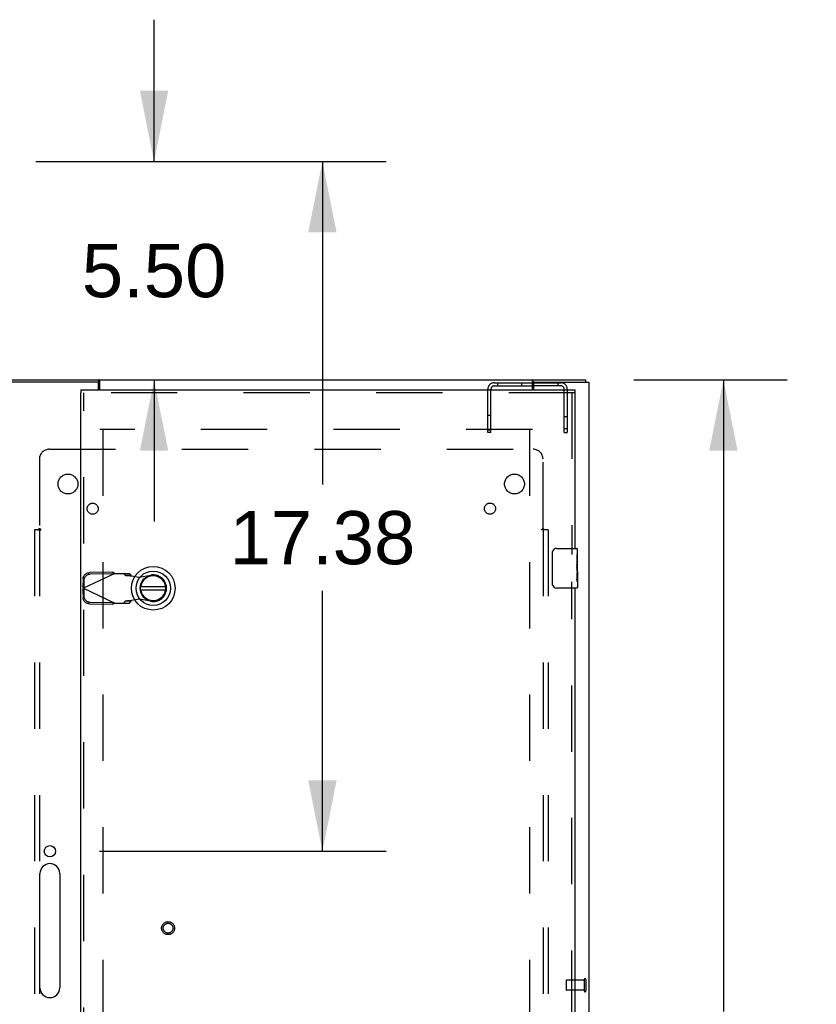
# Model space of a CAD drawing. Header units: inches. Extents: x 0 to 304, y 0 to 196.
# Tile 71 of 98: x 132 to 152, y 122 to 147. Entities that reach past the tile are written whole.
import ezdxf

# ---------------------------------------------------------------- set-up
doc = ezdxf.new("R2010")
doc.units = ezdxf.units.IN
doc.header["$LTSCALE"] = 16.696429
doc.header["$MEASUREMENT"] = 0
doc.linetypes.add('HIDDEN', pattern=[0.2, 0.1, -0.1])
doc.layers.get('0').update_dxf_attribs({"linetype": 'CONTINUOUS'})
for name, color, linetype in [('84H_OR_90H', 7, 'CONTINUOUS'), ('DEFAULT_2', 8, 'HIDDEN'), ('DIMENSIONS', 7, 'CONTINUOUS'), ('EXD_DOOR_ASSEMBLY', 7, 'CONTINUOUS'), ('SUBPANELS', 7, 'CONTINUOUS')]:
    doc.layers.add(name, color=color, linetype=linetype)
doc.styles.get("Standard").update_dxf_attribs({"font": 'arial.ttf'})
doc.dimstyles.new('DIMSTYLE_1', dxfattribs={"dimtxt": 1.339286, "dimasz": 1.785714, "dimexe": 0.09, "dimexo": 0.07, "dimgap": 0.0375, "dimtad": 0, "dimtih": 1, "dimtoh": 1, "dimzin": 4, "dimdsep": 46, "dimtxsty": 'Standard', "dimblk": '_FILLED', "dimblk1": '_FILLED', "dimblk2": '_FILLED', "dimcen": 0.09, "dimadec": 3, "dimazin": 1, "dimtfac": 1, "dimtdec": 3, "dimtofl": 0, "dimtmove": 0, "dimatfit": 3, "dimldrblk": '_FILLED', "dimfxl": 0, "dimtolj": 1, "dimtzin": 4, "dimarcsym": 0})

# ---------------------------------------------------------------- blocks, each defined once
blk = doc.blocks.new('_FILLED')
at = {"color": 0, "linetype": 'ByBlock'}
blk.add_solid([(0, 0), (-1, 0.2), (-1, -0.2)], dxfattribs=at)
blk = doc.blocks.new('*D3')
at = {"layer": 'DIMENSIONS', "color": 2, "linetype": 'Continuous'}
for p, q in [((132.015, 143.407), (140.845, 143.407)), ((139.238, 143.407), (139.238, 135.27)), ((139.238, 126.032), (139.238, 132.591)), ((133.622, 126.032), (140.845, 126.032))]:
    blk.add_line(p, q, dxfattribs=at)
at = {"layer": 'DIMENSIONS', "color": 2, "linetype": 'Continuous', "xscale": 1.7857142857, "yscale": 1.7857142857, "zscale": 1.7857142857}
for p, rotation in [((139.238, 143.407), 90), ((139.238, 126.032), 270)]:
    blk.add_blockref('_FILLED', p, dxfattribs=dict(at, rotation=rotation))
at = {"layer": 'DIMENSIONS', "color": 2, "linetype": 'Continuous', "insert": (139.238, 134.6), "char_height": 1.3393, "width": 4.68003, "attachment_point": 2, "line_spacing_factor": 0.9}
blk.add_mtext('17.38', dxfattribs=at)
blk = doc.blocks.new('*D16')
at = {"layer": 'DIMENSIONS', "color": 2, "linetype": 'Continuous'}
for p, q in [((147.082, 137.907), (150.947, 137.907)), ((149.34, 137.907), (149.34, 121.996)), ((149.34, 103.407), (149.34, 119.318)), ((147.082, 103.407), (150.947, 103.407))]:
    blk.add_line(p, q, dxfattribs=at)
at = {"layer": 'DIMENSIONS', "color": 2, "linetype": 'Continuous', "xscale": 1.7857142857, "yscale": 1.7857142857, "zscale": 1.7857142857}
for p, rotation in [((149.34, 137.907), 90), ((149.34, 103.407), 270)]:
    blk.add_blockref('_FILLED', p, dxfattribs=dict(at, rotation=rotation))
at = {"layer": 'DIMENSIONS', "color": 2, "linetype": 'Continuous', "insert": (149.34, 121.327), "char_height": 1.3393, "width": 4.68003, "attachment_point": 2, "line_spacing_factor": 0.9}
blk.add_mtext('34.50', dxfattribs=at)
blk = doc.blocks.new('*D17')
at = {"layer": '84H_OR_90H', "color": 2, "linetype": 'Continuous'}
for p, q in [((134.997, 143.407), (134.997, 146.978)), ((132.015, 143.407), (136.604, 143.407)), ((134.997, 137.907), (134.997, 134.336))]:
    blk.add_line(p, q, dxfattribs=at)
at = {"layer": '84H_OR_90H', "color": 2, "linetype": 'Continuous', "xscale": 1.7857142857, "yscale": 1.7857142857, "zscale": 1.7857142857}
for p, rotation in [((134.997, 143.407), 270), ((134.997, 137.907), 90)]:
    blk.add_blockref('_FILLED', p, dxfattribs=dict(at, rotation=rotation))
at = {"layer": '84H_OR_90H', "color": 2, "linetype": 'Continuous', "insert": (134.997, 141.327), "char_height": 1.3393, "width": 3.63947, "attachment_point": 2, "line_spacing_factor": 0.9}
blk.add_mtext('5.50', dxfattribs=at)

msp = doc.modelspace()

# ---------------------------------------------------------------- linework, layer by layer
at = {"color": 3, "linetype": 'Continuous'}
for p, q in [((131.027, 137.907), (145.877, 137.907)), ((133.585, 137.844), (130.952, 137.844)), ((133.6, 137.657), (133.6, 137.829)), ((133.627, 137.657), (133.627, 137.888)), ((144.527, 137.657), (144.527, 137.888)), ((144.554, 137.829), (144.554, 137.657)), ((144.569, 137.844), (145.952, 137.844)), ((145.952, 137.844), (145.952, 103.47)), ((132.122, 122.594), (132.122, 125.469)), ((132.622, 125.469), (132.622, 122.594))]:
    msp.add_line(p, q, dxfattribs=at)
at = {"color": 7, "linetype": 'Continuous'}
for p, q in [((133.604, 137.832), (133.604, 137.907)), ((144.55, 137.832), (144.55, 137.907)), ((145.877, 137.844), (145.877, 137.907)), ((133.6, 137.832), (133.604, 137.832)), ((144.554, 137.754), (144.527, 137.754)), ((144.55, 137.832), (144.554, 137.832))]:
    msp.add_line(p, q, dxfattribs=at)
at = {"color": 3, "linetype": 'Continuous'}
for points in [[(133.627, 137.888), (133.626, 137.889), (133.624, 137.891), (133.623, 137.892), (133.621, 137.894), (133.62, 137.896), (133.618, 137.897), (133.617, 137.899), (133.615, 137.901), (133.614, 137.902), (133.612, 137.904), (133.611, 137.905), (133.609, 137.906), (133.608, 137.906), (133.607, 137.907), (133.606, 137.907), (133.604, 137.907)], [(144.527, 137.888), (144.529, 137.889), (144.531, 137.891), (144.532, 137.892), (144.534, 137.894), (144.535, 137.896), (144.537, 137.897), (144.538, 137.899), (144.54, 137.901), (144.541, 137.902), (144.543, 137.904), (144.544, 137.905), (144.546, 137.906), (144.547, 137.906), (144.548, 137.907), (144.549, 137.907), (144.55, 137.907)]]:
    msp.add_lwpolyline(points, dxfattribs=at)
at = {"color": 7, "linetype": 'Continuous'}
for points in [[(133.627, 137.825), (133.627, 137.825), (133.625, 137.825), (133.624, 137.825), (133.623, 137.825), (133.622, 137.825), (133.62, 137.825), (133.619, 137.826), (133.618, 137.826), (133.616, 137.827), (133.615, 137.828), (133.614, 137.829), (133.612, 137.829), (133.611, 137.83), (133.61, 137.831), (133.608, 137.831), (133.607, 137.832), (133.606, 137.832), (133.604, 137.832)], [(144.527, 137.825), (144.528, 137.825), (144.529, 137.825), (144.531, 137.825), (144.532, 137.825), (144.533, 137.825), (144.535, 137.825), (144.536, 137.826), (144.537, 137.826), (144.539, 137.827), (144.54, 137.828), (144.541, 137.829), (144.543, 137.829), (144.544, 137.83), (144.545, 137.831), (144.547, 137.831), (144.548, 137.832), (144.549, 137.832), (144.55, 137.832)]]:
    msp.add_lwpolyline(points, dxfattribs=at)
at = {"color": 3, "linetype": 'Continuous'}
msp.add_circle((132.372, 126.032), 0.141, dxfattribs=at)
for centre, radius, start, end in [((133.585, 137.829), 0.015, 0, 90), ((144.569, 137.829), 0.015, 90, 180), ((132.372, 125.469), 0.25, 0, 180), ((132.372, 122.594), 0.25, 180, 360)]:
    msp.add_arc(centre, radius, start, end, dxfattribs=at)
at = {"layer": 'DEFAULT_2', "color": 8, "linetype": 'HIDDEN'}
for p, q in [((143.406, 136.582), (143.406, 137.674)), ((143.484, 136.582), (143.484, 137.674)), ((143.564, 137.832), (144.55, 137.832)), ((143.564, 137.754), (144.527, 137.754)), ((143.647, 137.832), (143.647, 137.754)), ((144.258, 137.754), (144.258, 137.832)), ((144.554, 137.832), (145.248, 137.832)), ((144.554, 137.829), (144.554, 137.832)), ((145.248, 137.754), (144.554, 137.754)), ((145.165, 137.832), (145.165, 137.754)), ((145.328, 136.582), (145.328, 137.674)), ((145.406, 137.674), (145.406, 136.582)), ((143.406, 137.019), (143.484, 137.019)), ((145.328, 136.98), (145.406, 136.98)), ((145.328, 136.684), (145.406, 136.684)), ((144.527, 136.657), (133.627, 136.657)), ((133.702, 136.655), (133.702, 104.659)), ((143.406, 136.644), (143.484, 136.644)), ((143.484, 136.582), (143.406, 136.582)), ((144.452, 136.655), (144.452, 104.659)), ((145.328, 136.582), (145.406, 136.582)), ((145.834, 122.781), (145.387, 122.781)), ((145.834, 122.799), (145.834, 122.515)), ((145.877, 122.799), (145.877, 122.515)), ((145.377, 122.771), (145.377, 122.543)), ((145.834, 122.533), (145.387, 122.533))]:
    msp.add_line(p, q, dxfattribs=at)
for centre, radius, start, end in [((143.564, 137.674), 0.158, 90, 180), ((143.564, 137.674), 0.08, 90, 180), ((145.248, 137.674), 0.158, 0, 90), ((145.248, 137.674), 0.08, 0, 90), ((145.387, 122.771), 0.01, 90, 180), ((145.856, 122.799), 0.0215, 0, 180), ((145.387, 122.543), 0.01, 180, 270), ((145.856, 122.515), 0.0215, 180, 360)]:
    msp.add_arc(centre, radius, start, end, dxfattribs=at)
at = {"layer": 'EXD_DOOR_ASSEMBLY', "color": 7, "linetype": 'Continuous'}
for p, q in [((133.15, 137.657), (133.15, 137.582)), ((145.6, 137.657), (145.6, 137.582)), ((145.035, 132.759), (145.035, 133.559)), ((145.135, 133.659), (145.645, 133.659)), ((145.66, 133.505), (145.65, 133.505)), ((145.65, 133.505), (145.65, 133.275)), ((145.66, 133.077), (145.66, 133.644)), ((145.66, 133.338), (145.65, 133.338)), ((145.66, 133.275), (145.65, 133.275)), ((145.65, 133.228), (145.65, 133.175)), ((145.66, 133.239), (145.651, 133.239)), ((145.66, 133.044), (145.65, 133.044)), ((145.65, 133.044), (145.65, 132.887)), ((145.657, 133.107), (145.66, 133.107)), ((145.66, 133.074), (145.66, 132.822)), ((135.287, 132.696), (134.662, 132.696)), ((145.651, 132.877), (145.66, 132.877)), ((145.66, 132.818), (145.66, 132.674)), ((134.662, 132.618), (135.287, 132.618)), ((145.645, 132.659), (145.135, 132.659))]:
    msp.add_line(p, q, dxfattribs=at)
at = {"layer": 'EXD_DOOR_ASSEMBLY', "color": 3, "linetype": 'Continuous'}
for p, q in [((133.15, 137.657), (145.6, 137.657)), ((133.15, 103.732), (133.15, 137.582)), ((145.6, 137.582), (145.6, 133.659)), ((145.6, 132.659), (145.6, 108.659))]:
    msp.add_line(p, q, dxfattribs=at)
at = {"layer": 'EXD_DOOR_ASSEMBLY', "color": 8, "linetype": 'HIDDEN'}
for p, q in [((145.6, 137.582), (133.15, 137.582)), ((133.225, 103.732), (133.225, 137.582)), ((145.525, 137.582), (145.525, 133.504)), ((134.005, 133.031), (133.217, 132.657)), ((133.956, 133.059), (133.366, 133.049)), ((133.976, 133.018), (133.386, 133.008)), ((133.956, 133.059), (133.976, 133.018)), ((134.005, 133.031), (134.378, 133.031)), ((134.223, 133.031), (134.265, 132.985)), ((134.265, 132.985), (134.42, 132.985)), ((134.42, 132.985), (134.378, 133.031)), ((134.424, 132.97), (134.621, 132.933)), ((134.621, 132.933), (134.915, 132.986)), ((133.207, 132.895), (133.204, 132.702)), ((133.21, 132.68), (133.204, 132.702)), ((133.223, 132.66), (133.204, 132.702)), ((133.227, 132.853), (133.223, 132.66)), ((145.525, 108.504), (145.525, 132.814)), ((133.204, 132.612), (133.223, 132.654)), ((133.204, 132.612), (133.21, 132.634)), ((133.204, 132.612), (133.207, 132.419)), ((133.217, 132.657), (133.21, 132.68)), ((133.21, 132.634), (133.217, 132.657)), ((133.217, 132.657), (134.005, 132.283)), ((133.223, 132.654), (133.227, 132.461)), ((133.366, 132.265), (133.956, 132.255)), ((133.386, 132.307), (133.976, 132.296)), ((133.976, 132.296), (133.956, 132.255)), ((134.005, 132.283), (134.378, 132.283)), ((134.265, 132.329), (134.223, 132.283)), ((134.42, 132.329), (134.265, 132.329)), ((134.378, 132.283), (134.42, 132.329)), ((134.621, 132.381), (134.424, 132.344)), ((134.915, 132.328), (134.621, 132.381))]:
    msp.add_line(p, q, dxfattribs=at)
at = {"layer": 'EXD_DOOR_ASSEMBLY', "color": 7, "linetype": 'Continuous'}
for points in [[(145.035, 133.559), (145.035, 133.566), (145.036, 133.572), (145.037, 133.578), (145.038, 133.584), (145.04, 133.59), (145.042, 133.596)], [(145.65, 133.228), (145.65, 133.234), (145.651, 133.24), (145.651, 133.246), (145.652, 133.252), (145.653, 133.258), (145.653, 133.264)], [(145.657, 133.106), (145.654, 133.133), (145.653, 133.142), (145.652, 133.151), (145.651, 133.159), (145.65, 133.167), (145.65, 133.175)], [(145.66, 133.074), (145.66, 133.082), (145.659, 133.089), (145.658, 133.098), (145.657, 133.106)], [(145.042, 132.723), (145.04, 132.729), (145.038, 132.735), (145.037, 132.741), (145.036, 132.747), (145.035, 132.753), (145.035, 132.759)], [(145.652, 132.869), (145.651, 132.878), (145.65, 132.887)], [(145.66, 132.818), (145.66, 132.822), (145.659, 132.826), (145.658, 132.831), (145.657, 132.837), (145.656, 132.844), (145.655, 132.852), (145.653, 132.86), (145.652, 132.869)]]:
    msp.add_lwpolyline(points, dxfattribs=at)
at = {"layer": 'EXD_DOOR_ASSEMBLY', "color": 8, "linetype": 'HIDDEN'}
for points in [[(133.207, 132.895), (133.208, 132.91), (133.211, 132.924), (133.215, 132.939), (133.22, 132.953), (133.227, 132.967), (133.235, 132.979), (133.244, 132.992), (133.255, 133.003), (133.266, 133.013), (133.279, 133.022), (133.292, 133.03), (133.306, 133.036), (133.32, 133.042), (133.335, 133.046), (133.351, 133.048), (133.366, 133.049)], [(133.386, 133.008), (133.37, 133.006), (133.355, 133.004), (133.34, 133), (133.326, 132.995), (133.312, 132.988), (133.298, 132.98), (133.286, 132.971), (133.275, 132.961), (133.264, 132.95), (133.255, 132.938), (133.247, 132.925), (133.24, 132.911), (133.234, 132.897), (133.23, 132.883), (133.228, 132.868), (133.227, 132.853)], [(133.956, 133.059), (133.964, 133.055), (133.972, 133.05), (133.98, 133.045)], [(133.98, 133.045), (133.996, 133.036), (134.005, 133.031)], [(134.265, 132.985), (134.268, 132.984), (134.274, 132.983), (134.28, 132.982), (134.288, 132.981), (134.298, 132.98), (134.308, 132.979), (134.32, 132.978), (134.333, 132.977), (134.347, 132.976), (134.361, 132.975), (134.376, 132.974), (134.392, 132.973), (134.424, 132.97)], [(134.424, 132.97), (134.423, 132.973), (134.422, 132.975), (134.421, 132.978), (134.421, 132.98), (134.42, 132.983), (134.42, 132.985)], [(133.227, 132.461), (133.228, 132.446), (133.23, 132.431), (133.234, 132.417), (133.24, 132.403), (133.247, 132.389), (133.255, 132.376), (133.264, 132.364), (133.275, 132.353), (133.286, 132.343), (133.298, 132.334), (133.312, 132.326), (133.326, 132.319), (133.34, 132.314), (133.355, 132.31), (133.37, 132.308), (133.386, 132.307)], [(133.366, 132.265), (133.351, 132.266), (133.335, 132.268), (133.32, 132.272), (133.306, 132.278), (133.292, 132.284), (133.279, 132.292), (133.266, 132.301), (133.255, 132.311), (133.244, 132.322), (133.235, 132.335), (133.227, 132.347), (133.22, 132.361), (133.215, 132.375), (133.211, 132.39), (133.208, 132.404), (133.207, 132.419)], [(134.005, 132.283), (133.988, 132.273), (133.98, 132.269), (133.972, 132.264), (133.964, 132.259), (133.956, 132.255)], [(134.376, 132.34), (134.361, 132.339), (134.347, 132.338), (134.333, 132.337), (134.32, 132.336), (134.308, 132.335), (134.298, 132.334), (134.288, 132.333), (134.28, 132.332), (134.274, 132.331), (134.268, 132.33), (134.265, 132.329)], [(134.424, 132.344), (134.408, 132.343), (134.376, 132.34)], [(134.42, 132.329), (134.42, 132.331), (134.421, 132.334), (134.421, 132.336), (134.422, 132.339), (134.423, 132.341), (134.424, 132.344)]]:
    msp.add_lwpolyline(points, dxfattribs=at)
at = {"layer": 'EXD_DOOR_ASSEMBLY', "color": 7, "linetype": 'Continuous'}
for radius in [0.551, 0.433, 0.329, 0.317]:
    msp.add_circle((134.975, 132.657), radius, dxfattribs=at)
at = {"layer": 'EXD_DOOR_ASSEMBLY', "color": 8, "linetype": 'HIDDEN'}
for radius in [0.164, 0.124]:
    msp.add_circle((135.35, 124.094), radius, dxfattribs=at)
at = {"layer": 'EXD_DOOR_ASSEMBLY', "color": 7, "linetype": 'Continuous'}
for centre, radius, start, end in [((145.135, 133.559), 0.1, 90, 158.7946), ((145.645, 133.644), 0.015, 0, 90), ((134.975, 132.657), 0.315, 190.0787, 169.9213), ((145.135, 132.759), 0.1, 201.1999, 270), ((145.645, 132.674), 0.015, 270, 360)]:
    msp.add_arc(centre, radius, start, end, dxfattribs=at)
at = {"layer": 'EXD_DOOR_ASSEMBLY', "color": 8, "linetype": 'HIDDEN'}
msp.add_arc((134.975, 132.657), 0.335, 259.673, 100.327, dxfattribs=at)
at = {"layer": 'EXD_DOOR_ASSEMBLY', "color": 7, "linetype": 'Continuous'}
msp.add_ellipse((145.46, 133.242), major_axis=(0.2, 0), ratio=0.432808, start_param=0, end_param=0.261817, dxfattribs=at)
at = {"layer": 'SUBPANELS', "color": 8, "linetype": 'HIDDEN'}
for p, q in [((132.358, 136.157), (144.546, 136.157)), ((132.108, 135.907), (132.108, 134.161)), ((144.796, 134.161), (144.796, 135.907)), ((131.984, 134.126), (131.984, 107.188)), ((132.07, 134.126), (131.984, 134.126)), ((132.07, 134.126), (132.149, 134.126)), ((132.109, 134.126), (132.109, 107.188)), ((144.835, 134.126), (144.756, 134.126)), ((144.796, 134.126), (144.796, 107.188)), ((144.921, 134.126), (144.835, 134.126)), ((144.921, 134.126), (144.921, 107.188))]:
    msp.add_line(p, q, dxfattribs=at)
for points in [[(132.07, 134.126), (132.075, 134.13), (132.079, 134.133), (132.083, 134.137), (132.086, 134.14), (132.089, 134.143), (132.096, 134.149)], [(132.096, 134.149), (132.1, 134.153), (132.104, 134.157), (132.108, 134.161)], [(132.149, 134.126), (132.147, 134.131), (132.144, 134.135), (132.141, 134.139), (132.137, 134.142), (132.133, 134.145), (132.128, 134.148), (132.124, 134.151), (132.118, 134.154), (132.113, 134.157), (132.108, 134.161)], [(144.756, 134.126), (144.758, 134.131), (144.761, 134.135), (144.764, 134.139), (144.768, 134.142), (144.772, 134.145), (144.777, 134.148), (144.781, 134.151), (144.787, 134.154), (144.792, 134.157), (144.796, 134.161)], [(144.816, 134.143), (144.809, 134.149), (144.805, 134.153), (144.801, 134.157), (144.796, 134.161)], [(144.835, 134.126), (144.83, 134.13), (144.826, 134.133), (144.822, 134.137), (144.819, 134.14), (144.816, 134.143)]]:
    msp.add_lwpolyline(points, dxfattribs=at)
for centre, radius in [((132.827, 135.282), 0.25), ((144.077, 135.282), 0.25), ((133.45, 134.66), 0.14), ((143.459, 134.663), 0.14)]:
    msp.add_circle(centre, radius, dxfattribs=at)
for centre, start, end in [((132.358, 135.907), 90, 180), ((144.546, 135.907), 0, 90)]:
    msp.add_arc(centre, 0.25, start, end, dxfattribs=at)

# ---------------------------------------------------------------- dimensions: what is measured, and where the dimension line sits
at = {"layer": '84H_OR_90H', "color": 2, "linetype": 'Continuous'}
dim = msp.add_linear_dim(base=(134.997, 137.907), p1=(131.945, 143.407), p2=(133.627, 137.907), angle=270, dimstyle='DIMSTYLE_1', dxfattribs=at)
dim.commit()
dim.dimension.update_dxf_attribs({"geometry": '*D17', "text_midpoint": (134.992, 140.65), "dimtype": 160})
at = {"layer": 'DIMENSIONS', "color": 2, "linetype": 'Continuous'}
for base, p1, p2, picture, middle in [((139.238032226, 126.031971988), (131.944986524, 143.406971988), (133.552486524, 126.031971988), '*D3', (139.292445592, 133.923301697)), ((149.34, 103.407), (147.012, 137.907), (147.012, 103.407), '*D16', (149.337, 120.65))]:
    dim = msp.add_linear_dim(base=base, p1=p1, p2=p2, angle=270, dimstyle='DIMSTYLE_1', dxfattribs=at)
    dim.commit()
    dim.dimension.update_dxf_attribs({"geometry": picture, "text_midpoint": middle, "dimtype": 160})

doc.saveas('drawing.dxf')
